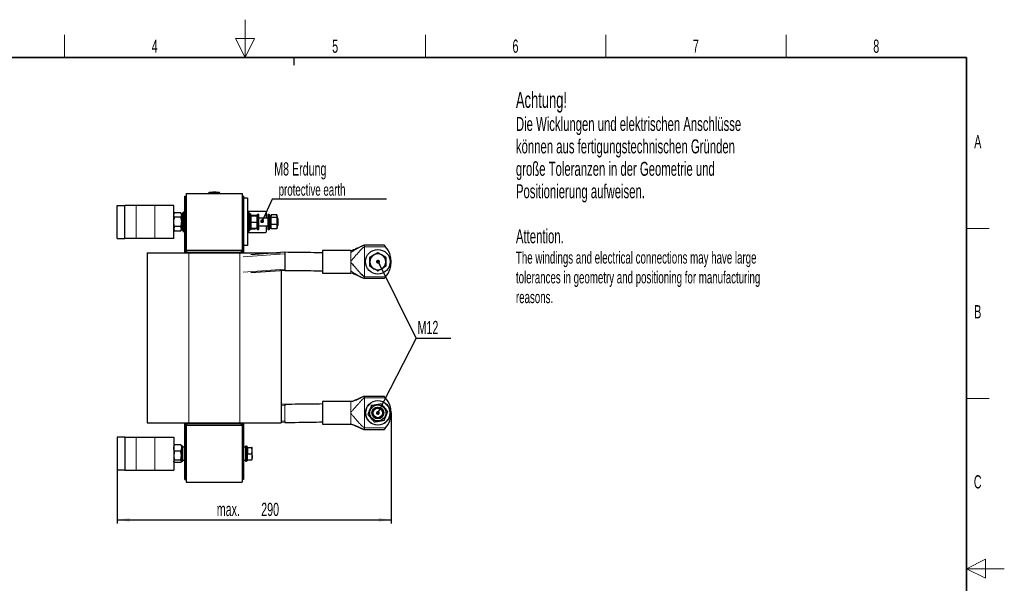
# Model space of a CAD drawing. Header units: millimetres. Extents: x 5 to 418, y 2 to 292.
# Tile 23 of 23: x 157 to 418, y 143 to 292. Entities that reach past the tile are written whole.
import ezdxf

# ---------------------------------------------------------------- set-up
doc = ezdxf.new("R2010")
doc.units = ezdxf.units.MM
doc.layers.add('SLD-0', color=7, linetype='Continuous')
doc.styles.add('SLDTEXTSTYLE0', font='TXT', dxfattribs={"width": 0.605})
doc.dimstyles.new('SLDDIMSTYLE0', dxfattribs={"dimtxt": 3.5, "dimasz": 3.302, "dimexe": 0, "dimexo": 0.0625, "dimgap": 0.875, "dimtad": 1, "dimlfac": 4, "dimrnd": 1e-09, "dimzin": 12, "dimdsep": 46, "dimtxsty": 'SLDTEXTSTYLE0', "dimsah": 1, "dimcen": 0.09, "dimadec": 0, "dimazin": 3, "dimtfac": 1, "dimtofl": 0, "dimtmove": 0, "dimatfit": 3, "dimfxl": 1, "dimfrac": 2, "dimtolj": 1, "dimtzin": 12, "dimarcsym": 0})
doc.dimstyles.new('SLDDIMSTYLE2', dxfattribs={"dimtxt": 0.18, "dimasz": 1.016, "dimexe": 0, "dimexo": 0.0625, "dimgap": 0, "dimtad": 0, "dimtih": 1, "dimtoh": 1, "dimdec": 0, "dimrnd": 1e-09, "dimzin": 0, "dimdsep": 46, "dimtxsty": 'Standard', "dimblk1": 'DOT', "dimblk2": 'DOT', "dimsah": 1, "dimcen": 0.09, "dimadec": 0, "dimazin": 0, "dimtfac": 1.016, "dimtdec": 0, "dimtofl": 0, "dimtmove": 0, "dimatfit": 3, "dimldrblk": 'DOT', "dimfxl": 1, "dimfrac": 2, "dimtolj": 1, "dimtzin": 0, "dimarcsym": 0})

# ---------------------------------------------------------------- blocks, each defined once
blk = doc.blocks.new('_D_5')
at = {"layer": 'SLD-0', "color": 7}
for p, q in [((255.66, 188.47), (255.66, 159.2)), ((183.16, 173.32), (183.16, 159.2)), ((183.16, 160.2), (255.66, 160.2))]:
    blk.add_line(p, q, dxfattribs=at)
for points in [[(183.16, 160.2), (186.46, 159.69), (186.46, 160.7)], [(255.66, 160.2), (252.36, 160.7), (252.36, 159.69)]]:
    blk.add_solid(points, dxfattribs=at)
at = {"layer": 'SLD-0', "color": 7, "char_height": 3.5, "attachment_point": 1, "style": 'SLDTEXTSTYLE0'}
for s, insert in [('290', (221.28, 164.71)), ('max.', (209.52, 164.71))]:
    blk.add_mtext(s, dxfattribs=dict(at, insert=insert))
blk = doc.blocks.new('SW_NOTE_0_1')
at = {"layer": 'SLD-0', "color": 0}
blk.add_line((30.22, 0), (0, 0), dxfattribs=at)
at = {"layer": 'SLD-0', "color": 0, "attachment_point": 1, "style": 'SLDTEXTSTYLE0'}
for s, insert, char_height in [('M8 Erdung', (0.48, 9.79), 3.5), ('protective earth', (1.67, 4.13), 3.175)]:
    blk.add_mtext(s, dxfattribs=dict(at, insert=insert, char_height=char_height))
blk = doc.blocks.new('_Dot')
at = {"color": 0, "linetype": 'ByBlock', "lineweight": -2}
blk.add_line((-0.5, 0), (-1, 0), dxfattribs=at)
at = {"color": 0, "linetype": 'ByBlock', "const_width": 0.5}
blk.add_lwpolyline([(-0.25, 0, 1), (0.25, 0, 1)], format="xyb", close=True, dxfattribs=at)
blk = doc.blocks.new('SW_NOTE_0_2')
at = {"layer": 'SLD-0', "color": 0}
blk.add_line((9.23, 0), (0, 0), dxfattribs=at)
blk.add_line((9.23, 0), (0, 0), dxfattribs=at)
at = {"layer": 'SLD-0', "color": 0, "insert": (0.39, 4.62), "char_height": 3.5, "attachment_point": 1, "style": 'SLDTEXTSTYLE0'}
blk.add_mtext('M12', dxfattribs=at)

msp = doc.modelspace()

# ---------------------------------------------------------------- linework, layer by layer
at = {"color": 7, "linetype": 'Continuous', "lineweight": 25}
for p, q in [((201.0576, 230.8717), (201.0576, 245.8467)), ((201.0576, 245.8467), (201.4326, 245.8467)), ((201.4326, 246.4967), (201.4326, 231.4967)), ((201.4326, 246.4967), (216.2576, 246.4967)), ((201.4326, 230.8717), (201.4326, 245.8467)), ((207.3451, 246.4967), (207.3451, 246.5747)), ((207.876, 246.796), (207.4806, 246.7652)), ((208.3275, 246.8462), (207.8635, 246.818)), ((208.4085, 246.8068), (207.8753, 246.7849)), ((207.8753, 246.8009), (208.4085, 246.8068)), ((207.8753, 246.8009), (207.8753, 246.7959)), ((207.8753, 246.7678), (207.8753, 246.7628)), ((208.4093, 246.8408), (207.9348, 246.8186)), ((208.6095, 246.8398), (209.6873, 246.8248)), ((208.7839, 246.8126), (209.7787, 246.8033)), ((209.7787, 246.7868), (208.7839, 246.8126)), ((209.7787, 246.7983), (209.086, 246.8048)), ((209.7905, 246.822), (209.3271, 246.8482)), ((210.2096, 246.7652), (209.7779, 246.7989)), ((209.7787, 246.8033), (209.7787, 246.7983)), ((209.7787, 246.7688), (209.7787, 246.7638)), ((210.3451, 246.4967), (210.3451, 246.5747)), ((216.2576, 246.4967), (216.2576, 231.4967)), ((216.6326, 245.8467), (216.2576, 245.8467)), ((216.2576, 245.8467), (216.2576, 230.8717)), ((216.6326, 245.8467), (216.6326, 245.2467)), ((217.6326, 245.2467), (216.6326, 245.2467)), ((216.6326, 245.2467), (216.6326, 232.7467)), ((217.6326, 245.2467), (217.6326, 232.7467)), ((183.1576, 234.6217), (183.1576, 243.3717)), ((183.1576, 243.3717), (185.1576, 243.3717)), ((185.1576, 234.6217), (185.1576, 243.3717)), ((188.1576, 243.3717), (185.1576, 243.3717)), ((193.1576, 243.3717), (188.1576, 243.3717)), ((198.1576, 243.3717), (193.1576, 243.3717)), ((198.1576, 234.6217), (198.1576, 243.3717)), ((198.3474, 241.4504), (198.1576, 241.1217)), ((199.9678, 241.4504), (198.3474, 241.4504)), ((199.9678, 240.2236), (198.3474, 240.2236)), ((200.1576, 241.1217), (199.9678, 241.4504)), ((200.1576, 241.1217), (200.1576, 240.837)), ((200.2576, 240.9967), (200.1576, 240.8967)), ((200.1576, 240.837), (200.1576, 238.9967)), ((200.5576, 240.9967), (200.2576, 240.9967)), ((200.2576, 240.8916), (200.2576, 240.9967)), ((200.2576, 236.9967), (200.2576, 240.8916)), ((200.8076, 241.6217), (200.5576, 241.3717)), ((200.5576, 236.6217), (200.5576, 241.3717)), ((201.0576, 241.6217), (200.8076, 241.6217)), ((200.8076, 241.6217), (200.8076, 236.3717)), ((217.6326, 241.7467), (217.8763, 241.7467)), ((217.8826, 241.6217), (217.6326, 241.6217)), ((217.8763, 241.6217), (217.8763, 241.7467)), ((222.4201, 241.7467), (217.8763, 241.7467)), ((218.1326, 241.3717), (217.8826, 241.6217)), ((217.8826, 236.6469), (217.8826, 241.6217)), ((218.1326, 241.3717), (218.1326, 236.8707)), ((218.1417, 241.1029), (218.1326, 241.1029)), ((218.4326, 240.9967), (218.1326, 240.9967)), ((218.1417, 241.1029), (218.1417, 240.9967)), ((218.4826, 241.1029), (218.1417, 241.1029)), ((218.5326, 240.8967), (218.4326, 240.9967)), ((218.4326, 240.9967), (218.4326, 237.0709)), ((218.4826, 241.1029), (218.4826, 240.9467)), ((218.5326, 240.8967), (218.5326, 237.1672)), ((218.5821, 240.6312), (218.5326, 240.4467)), ((218.5338, 240.4511), (218.5326, 240.4504)), ((218.5795, 240.6144), (218.5905, 240.6289)), ((218.6469, 240.5259), (218.5795, 240.6144)), ((218.6435, 240.6986), (218.6469, 240.7029)), ((220.1184, 240.7029), (218.6469, 240.7029)), ((220.1184, 240.5259), (218.6469, 240.5259)), ((218.6826, 240.7884), (219.7661, 240.7884)), ((218.6826, 240.7029), (218.6826, 240.7884)), ((219.7661, 240.7884), (219.804, 240.7029)), ((220.2326, 240.4467), (220.1832, 240.6312)), ((220.3326, 240.9967), (220.2326, 240.8967)), ((220.2326, 240.6856), (220.2326, 240.8967)), ((220.2326, 237.0967), (220.2326, 240.6856)), ((220.6326, 240.9967), (220.3326, 240.9967)), ((220.3326, 240.7745), (220.3326, 240.9967)), ((220.3326, 236.9967), (220.3326, 240.7745)), ((220.6326, 240.7745), (220.6326, 240.9967)), ((220.6326, 236.9967), (220.6326, 240.7745)), ((223.0576, 239.9967), (220.6326, 239.9967)), ((222.6701, 239.9967), (222.6701, 241.4967)), ((223.3576, 240.9967), (223.0576, 240.9967)), ((223.0576, 240.9967), (223.0576, 240.2284)), ((223.0576, 240.2284), (223.0576, 236.9967)), ((223.4576, 240.8967), (223.3576, 240.9967)), ((223.3576, 240.9967), (223.3576, 240.2284)), ((223.3576, 240.2284), (223.3576, 236.9967)), ((223.4576, 240.8967), (223.4576, 240.1668)), ((223.6576, 240.6217), (223.4576, 240.6217)), ((223.4576, 240.1668), (223.4576, 237.0967)), ((223.8076, 240.0467), (223.6576, 240.6217)), ((223.6576, 240.5883), (223.6576, 240.6217)), ((223.6576, 237.3717), (223.6576, 240.5883)), ((223.8836, 240.7301), (223.8076, 240.4467)), ((223.8076, 240.4467), (223.8076, 240.3575)), ((223.8076, 240.3575), (223.8076, 237.5467)), ((223.9219, 240.8457), (223.8545, 240.5217)), ((223.8545, 240.5217), (223.9219, 240.1978)), ((225.3934, 240.8457), (223.9219, 240.8457)), ((225.3934, 240.1978), (223.9219, 240.1978)), ((225.5076, 240.4467), (225.4312, 240.7319)), ((225.5076, 240.4467), (225.5076, 240.3575)), ((225.5076, 240.3575), (225.5076, 237.5678)), ((225.5659, 239.9967), (225.5076, 239.9967)), ((225.7576, 239.805), (225.5659, 239.9967)), ((225.5659, 238.6723), (225.5659, 239.9967)), ((225.7576, 238.1884), (225.7576, 239.805)), ((199.9678, 237.7698), (198.3474, 237.7698)), ((200.1576, 238.9967), (200.1576, 237.1564)), ((218.5326, 237.5467), (218.582, 237.3626)), ((218.5326, 237.5429), (218.5338, 237.5422)), ((218.6469, 237.2904), (218.5904, 237.3647)), ((220.1184, 238.8197), (218.6469, 238.8197)), ((220.1184, 237.2904), (218.6469, 237.2904)), ((218.6826, 237.2904), (218.6826, 237.205)), ((218.6826, 237.205), (219.7661, 237.205)), ((219.7661, 237.205), (219.7775, 237.2904)), ((219.7661, 237.205), (219.804, 237.2904)), ((220.1184, 237.2904), (220.1746, 237.3644)), ((220.1832, 237.3621), (220.2326, 237.5467)), ((220.6326, 237.9967), (223.0576, 237.9967)), ((222.6701, 236.4967), (222.6701, 237.9967)), ((223.4576, 237.3717), (223.6576, 237.3717)), ((223.6576, 237.3717), (223.8076, 237.9467)), ((223.8076, 237.5467), (223.884, 237.2615)), ((223.8975, 237.2651), (223.9219, 237.1477)), ((225.3934, 238.3488), (223.9219, 238.3488)), ((225.4178, 237.2651), (225.3934, 237.1477)), ((225.4312, 237.2615), (225.5076, 237.5467)), ((225.5076, 237.9967), (225.5659, 237.9967)), ((225.5076, 237.5678), (225.5076, 237.5467)), ((225.5659, 237.9967), (225.5659, 238.6723)), ((225.5659, 237.9967), (225.7576, 238.1884)), ((183.1576, 234.6217), (185.1576, 234.6217)), ((188.1576, 234.6217), (185.1576, 234.6217)), ((193.1576, 234.6217), (188.1576, 234.6217)), ((198.1576, 234.6217), (193.1576, 234.6217)), ((198.1576, 236.8717), (198.3474, 236.5429)), ((199.9678, 236.5429), (198.3474, 236.5429)), ((199.9678, 236.5429), (200.1576, 236.8717)), ((200.1576, 237.1564), (200.1576, 236.8717)), ((200.1576, 237.0967), (200.2576, 236.9967)), ((200.2576, 236.9967), (200.5576, 236.9967)), ((200.5576, 236.6217), (200.8076, 236.3717)), ((200.8076, 236.3717), (201.0576, 236.3717)), ((217.6326, 236.3717), (217.8826, 236.3717)), ((217.6326, 236.2467), (217.8763, 236.2467)), ((217.8763, 236.2467), (217.8763, 236.3717)), ((217.8763, 236.2467), (222.4201, 236.2467)), ((217.8826, 236.3717), (217.8826, 236.6469)), ((217.8826, 236.3717), (218.1326, 236.6217)), ((218.1326, 236.9967), (218.4326, 236.9967)), ((218.1417, 236.8904), (218.1326, 236.8904)), ((218.1326, 236.8707), (218.1326, 236.6217)), ((218.1417, 236.9967), (218.1417, 236.8904)), ((218.4826, 236.8904), (218.1417, 236.8904)), ((218.4326, 236.9967), (218.5326, 237.0967)), ((218.4326, 237.0709), (218.4326, 236.9967)), ((218.4826, 237.0467), (218.4826, 236.8904)), ((218.5326, 237.1672), (218.5326, 237.0967)), ((220.2326, 237.0967), (220.3326, 236.9967)), ((220.3326, 236.9967), (220.6326, 236.9967)), ((223.0576, 236.9967), (223.3576, 236.9967)), ((223.3576, 236.9967), (223.4576, 237.0967)), ((225.3934, 237.1477), (223.9219, 237.1477)), ((217.6326, 232.7467), (216.6326, 232.7467)), ((216.6326, 232.7467), (216.6326, 230.8717)), ((253.871, 232.8401), (248.6576, 232.8401)), ((191.0951, 230.8717), (191.0951, 185.8467)), ((191.0951, 230.8717), (202.0951, 230.8717)), ((201.4326, 231.4967), (216.2576, 231.4967)), ((201.4326, 230.9967), (201.4326, 230.8717)), ((201.4326, 230.9967), (216.2576, 230.9967)), ((201.5951, 230.9967), (201.5951, 231.4967)), ((202.0951, 230.8717), (215.5951, 230.8717)), ((215.5951, 230.8717), (226.2606, 230.8717)), ((216.0951, 230.9967), (216.0951, 231.4967)), ((216.2576, 230.9967), (216.2576, 230.8717)), ((227.5326, 230.9651), (218.5703, 230.3071)), ((227.5326, 230.9651), (227.5326, 230.5891)), ((227.5326, 230.5891), (227.5326, 226.5482)), ((245.0326, 231.4651), (237.5326, 231.4651)), ((237.5326, 231.4651), (237.5326, 225.4651)), ((245.0326, 231.4651), (245.4617, 231.53)), ((227.5326, 226.1722), (218.5703, 225.5142)), ((226.5951, 226.1034), (226.5951, 185.8467)), ((227.5326, 226.5482), (227.5326, 226.1722)), ((237.5326, 225.4651), (245.0326, 225.4651)), ((245.4605, 225.398), (245.0326, 225.4651)), ((248.6576, 224.0901), (253.871, 224.0901)), ((227.5326, 190.7212), (226.5951, 190.79)), ((227.5326, 190.7212), (227.5326, 190.3451)), ((245.0326, 191.4712), (237.5326, 191.4712)), ((237.5326, 191.4712), (237.5326, 185.4712)), ((253.871, 192.8462), (248.6576, 192.8462)), ((191.0951, 185.8467), (202.0951, 185.8467)), ((201.0576, 170.8467), (201.0576, 185.8467)), ((201.4326, 170.8467), (201.4326, 185.8467)), ((201.4326, 185.8467), (201.4326, 185.6967)), ((201.4326, 185.6967), (216.2576, 185.6967)), ((201.4326, 185.1967), (216.2576, 185.1967)), ((201.4326, 185.1967), (201.4326, 170.1967)), ((201.5951, 185.1967), (201.5951, 185.6967)), ((202.0951, 185.8467), (215.5951, 185.8467)), ((215.5951, 185.8467), (226.5951, 185.8467)), ((216.0951, 185.1967), (216.0951, 185.6967)), ((216.2576, 185.8467), (216.2576, 170.8467)), ((216.2576, 185.8467), (216.2576, 185.6967)), ((216.2576, 185.1967), (216.2576, 170.1967)), ((216.6326, 185.8467), (216.6326, 170.8467)), ((227.5326, 185.9283), (226.5951, 185.9971)), ((227.5326, 186.3043), (227.5326, 185.9283)), ((237.5326, 185.4712), (245.0326, 185.4712)), ((248.6576, 184.0962), (253.871, 184.0962)), ((183.1576, 182.0717), (183.1576, 173.3217)), ((185.1576, 182.0717), (183.1576, 182.0717)), ((185.1576, 182.0717), (185.1576, 173.3217)), ((185.1576, 182.0717), (188.1576, 182.0717)), ((188.1576, 182.0717), (193.1576, 182.0717)), ((193.1576, 182.0717), (198.1576, 182.0717)), ((198.1576, 182.0717), (198.1576, 173.3217)), ((198.2059, 179.9053), (198.1576, 179.8217)), ((199.9678, 180.0747), (198.3474, 180.0747)), ((200.1576, 179.8217), (200.1089, 179.906)), ((199.9678, 178.3618), (198.3474, 178.3618)), ((200.1576, 179.8217), (200.1576, 179.2182)), ((200.2576, 179.6967), (200.1576, 179.5967)), ((200.1576, 179.2182), (200.1576, 177.1728)), ((200.5576, 179.6967), (200.2576, 179.6967)), ((200.2576, 179.5937), (200.2576, 179.6967)), ((200.2576, 175.6967), (200.2576, 179.5937)), ((200.5576, 179.5937), (200.5576, 179.6967)), ((200.5576, 175.6967), (200.5576, 179.5937)), ((201.0576, 179.4467), (200.5576, 179.4467)), ((217.1326, 179.4467), (216.6326, 179.4467)), ((217.4326, 179.6967), (217.1326, 179.6967)), ((217.1326, 179.6967), (217.1326, 175.8475)), ((217.5326, 179.5967), (217.4326, 179.6967)), ((217.4326, 179.6967), (217.4326, 175.8475)), ((217.5326, 179.5967), (217.5326, 175.94)), ((217.6826, 179.237), (217.5326, 179.1504)), ((217.6826, 179.3242), (218.7661, 179.3242)), ((217.6826, 179.3191), (217.6826, 179.3242)), ((217.6826, 179.3191), (217.6826, 177.6916)), ((217.6826, 179.3191), (218.7661, 179.3191)), ((217.6826, 177.6916), (218.7661, 177.6916)), ((217.6826, 176.0691), (217.6826, 177.6916)), ((218.8576, 178.5054), (218.7661, 179.3191)), ((218.7661, 177.6916), (218.8576, 178.5054)), ((218.7661, 177.6916), (218.8576, 176.8804)), ((218.8576, 179.3217), (218.8576, 179.3217)), ((218.8576, 178.5054), (218.8576, 179.3217)), ((218.8576, 176.8804), (218.8576, 178.5054)), ((198.1576, 175.5717), (198.2059, 175.4881)), ((199.9678, 175.9838), (198.3474, 175.9838)), ((199.9678, 175.3187), (198.3474, 175.3187)), ((200.1089, 175.4873), (200.1576, 175.5717)), ((200.1576, 177.1728), (200.1576, 175.6512)), ((200.1576, 175.7967), (200.2576, 175.6967)), ((200.1576, 175.6512), (200.1576, 175.5717)), ((200.2576, 175.6967), (200.5576, 175.6967)), ((200.5576, 175.9467), (201.0576, 175.9467)), ((216.6326, 175.9467), (217.1326, 175.9467)), ((217.1326, 175.8475), (217.1326, 175.6967)), ((217.1326, 175.6967), (217.4326, 175.6967)), ((217.4326, 175.8475), (217.4326, 175.6967)), ((217.4326, 175.6967), (217.5326, 175.7967)), ((217.5326, 176.2429), (217.6826, 176.1563)), ((217.5326, 175.94), (217.5326, 175.7967)), ((217.6826, 176.0691), (218.7661, 176.0691)), ((218.8576, 176.8804), (218.7661, 176.0691)), ((218.8576, 176.0717), (218.8576, 176.8804)), ((218.8576, 176.0717), (218.8576, 176.0717)), ((185.1576, 173.3217), (183.1576, 173.3217)), ((185.1576, 173.3217), (188.1576, 173.3217)), ((188.1576, 173.3217), (193.1576, 173.3217)), ((193.1576, 173.3217), (198.1576, 173.3217)), ((201.0576, 170.8467), (201.4326, 170.8467)), ((201.4326, 170.1967), (216.2576, 170.1967)), ((216.6326, 170.8467), (216.2576, 170.8467))]:
    msp.add_line(p, q, dxfattribs=at)
at = {"color": 7, "linetype": 'Continuous', "lineweight": 18}
for p, q in [((207.5931, 246.7496), (207.5951, 246.5747)), ((207.5951, 246.4967), (207.5951, 246.5747)), ((210.0972, 246.7496), (210.0951, 246.5747)), ((210.0951, 246.4967), (210.0951, 246.5747)), ((210.1731, 246.7496), (210.1934, 246.7674)), ((188.1576, 234.6217), (188.1576, 243.3717)), ((193.1576, 234.6217), (193.1576, 243.3717)), ((200.1576, 240.7968), (200.2576, 240.8916)), ((200.5576, 240.8916), (200.2576, 240.8916)), ((218.5326, 240.4402), (218.5795, 240.6144)), ((220.2326, 240.6856), (220.3326, 240.7745)), ((220.6326, 240.7745), (220.3326, 240.7745)), ((223.0576, 240.2284), (223.3576, 240.2284)), ((223.4576, 240.1668), (223.3576, 240.2284)), ((223.6576, 240.5883), (223.4576, 240.5883)), ((223.8076, 240.0251), (223.6576, 240.5883)), ((223.8076, 240.3575), (223.8545, 240.5217)), ((220.2326, 237.6782), (220.1184, 237.2904)), ((225.5076, 237.5678), (225.3934, 237.1477)), ((218.1326, 237.0709), (218.4326, 237.0709)), ((218.5326, 237.1672), (218.4326, 237.0709)), ((248.6576, 232.8401), (248.6576, 232.8172)), ((248.6576, 232.4401), (248.6576, 224.4901)), ((248.6576, 232.4401), (254.2307, 232.4401)), ((202.0951, 230.8717), (202.0951, 185.8467)), ((215.5951, 230.8717), (215.5951, 185.8467)), ((227.5326, 230.5891), (216.4719, 229.777)), ((245.0326, 230.8921), (245.0326, 230.9847)), ((245.0326, 228.2767), (245.0326, 228.6534)), ((227.5326, 226.5482), (216.4719, 225.7362)), ((245.0326, 225.9455), (245.0326, 226.038)), ((254.2307, 224.4901), (248.6576, 224.4901)), ((248.6576, 224.1129), (248.6576, 224.0901)), ((227.5326, 190.3451), (226.5951, 190.414)), ((227.5326, 190.3451), (227.5326, 186.3043)), ((248.6576, 192.4462), (248.6576, 184.4962)), ((248.6576, 192.4462), (254.2307, 192.4462)), ((245.0326, 188.2828), (245.0326, 188.6595)), ((227.5326, 186.3043), (226.5951, 186.3731)), ((254.2307, 184.4962), (248.6576, 184.4962)), ((188.1576, 182.0717), (188.1576, 173.3217)), ((193.1576, 182.0717), (193.1576, 173.3217)), ((200.1576, 179.4988), (200.2576, 179.5937)), ((200.5576, 179.5937), (200.2576, 179.5937)), ((217.1326, 175.8475), (217.4326, 175.8475)), ((217.5326, 175.94), (217.4326, 175.8475))]:
    msp.add_line(p, q, dxfattribs=at)
at = {"color": 7, "linetype": 'Continuous', "lineweight": 25}
for centre, radius in [((252.1576, 228.4651), 3.25), ((252.1576, 188.4712), 3.25), ((252.1576, 188.4712), 2.125), ((252.1576, 188.4712), 1.5625), ((252.1576, 188.4712), 1.5), ((252.1576, 188.4712), 1.25)]:
    msp.add_circle(centre, radius, dxfattribs=at)
at = {"color": 7, "linetype": 'Continuous', "lineweight": 18}
msp.add_circle((252.1576, 188.4712), 3.1778, dxfattribs=at)
at = {"color": 7, "linetype": 'Continuous', "lineweight": 25}
for centre, radius, start, end in [((207.5201, 246.594), 0.175, 97.642337, 180), ((210.1701, 246.594), 0.175, 360, 82.373112), ((222.4201, 241.4967), 0.25, 0, 90), ((222.4201, 236.4967), 0.25, 270, 360), ((249.4076, 228.4651), 6.25, 320.505808, 39.494192), ((252.1576, 228.4651), 2.125, 120, 180), ((252.1576, 228.4651), 2.4047, 147.90811, 152.09189), ((252.1576, 228.4651), 2.125, 60, 120), ((252.1576, 228.4651), 2.4047, 87.90811, 92.09189), ((252.1576, 228.4651), 2.125, 0, 60), ((252.1576, 228.4651), 2.4047, 27.90811, 32.09189), ((252.1576, 228.4651), 2.125, 180, 240), ((252.1576, 228.4651), 2.4047, 207.90811, 212.09189), ((252.1576, 228.4651), 2.125, 300, 0), ((252.1576, 228.4651), 2.4047, 327.90811, 332.09189), ((252.1576, 228.4651), 2.125, 240, 300), ((252.1576, 228.4651), 2.4047, 267.90811, 272.09189), ((249.4076, 188.4712), 6.25, 320.505808, 39.494192)]:
    msp.add_arc(centre, radius, start, end, dxfattribs=at)
at = {"color": 7, "linetype": 'Continuous', "lineweight": 18}
for centre, start, end in [((207.5201, 246.5747), 90.989679, 179.997938), ((210.1701, 246.5747), 0.002064, 89.009565)]:
    msp.add_arc(centre, 0.175, start, end, dxfattribs=at)
for points, knots in [([(207.5951, 246.5747), (207.567, 246.5746), (207.5108, 246.5744), (207.4359, 246.5743), (207.3794, 246.5743), (207.3494, 246.5745), (207.3463, 246.5746), (207.3451, 246.5747)], [0, 0, 0, 0, 0.21467278, 0.42935247, 0.64402667, 0.85869575, 1, 1, 1, 1]), ([(207.4968, 246.7674), (207.4968, 246.7674), (207.49, 246.7733), (207.5036, 246.7615), (207.5171, 246.7496)], [0, 0, 0, 0, 0.00007407, 1, 1, 1, 1]), ([(207.5171, 246.7496), (207.5175, 246.7496), (207.5186, 246.7494), (207.5279, 246.7493), (207.545, 246.7493), (207.5676, 246.7494), (207.5846, 246.7495), (207.5931, 246.7496)], [0, 0, 0, 0, 0.14056698, 0.35532785, 0.57084385, 0.7860438, 1, 1, 1, 1]), ([(207.5931, 246.7496), (207.8773, 246.7523), (208.4457, 246.7578), (209.2805, 246.7575), (209.831, 246.7522), (210.0972, 246.7496)], [0, 0, 0, 0, 0.34049866, 0.68104892, 1, 1, 1, 1]), ([(210.0951, 246.5747), (209.8293, 246.5773), (209.2798, 246.5829), (208.4464, 246.5831), (207.8789, 246.5775), (207.5951, 246.5747)], [0, 0, 0, 0, 0.31897789, 0.65947635, 1, 1, 1, 1]), ([(210.3451, 246.5747), (210.3424, 246.5746), (210.3368, 246.5744), (210.2937, 246.5743), (210.2303, 246.5743), (210.16, 246.5745), (210.1136, 246.5746), (210.0951, 246.5747)], [0, 0, 0, 0, 0.21467234, 0.42935197, 0.64402607, 0.85869541, 1, 1, 1, 1]), ([(210.0972, 246.7496), (210.1027, 246.7496), (210.1168, 246.7494), (210.1379, 246.7493), (210.1571, 246.7493), (210.1703, 246.7494), (210.1722, 246.7496), (210.1731, 246.7496)], [0, 0, 0, 0, 0.140656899, 0.355503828, 0.57103286, 0.786171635, 1, 1, 1, 1]), ([(248.6576, 232.8401), (248.6446, 232.8394), (248.6142, 232.8378), (248.5552, 232.8264), (248.439, 232.7955), (248.1814, 232.7013), (247.8007, 232.5309), (247.3089, 232.2862), (246.8051, 232.0155), (246.3077, 231.7317), (245.8453, 231.4502), (245.427, 231.182), (245.1551, 230.9822), (245.0326, 230.8921)], [0, 0, 0, 0, 0.00644256, 0.01497959, 0.03311222, 0.0795926, 0.20113756, 0.34025778, 0.49568222, 0.63830043, 0.77554535, 0.89886547, 1, 1, 1, 1]), ([(248.6576, 232.4401), (248.6497, 232.4396), (248.6318, 232.4384), (248.5987, 232.4294), (248.5248, 232.3989), (248.416, 232.3268), (248.2651, 232.2079), (248.0098, 231.9778), (247.6502, 231.6147), (247.1574, 231.0819), (246.6044, 230.459), (246.0904, 229.8678), (245.6603, 229.3719), (245.3508, 229.0153), (245.1336, 228.7683), (245.0326, 228.6534)], [0, 0, 0, 0, 0.00312167, 0.0070638, 0.01536489, 0.04441664, 0.08684496, 0.14089354, 0.2760234, 0.4338983, 0.61823935, 0.79034154, 0.86966159, 0.93939236, 1, 1, 1, 1]), ([(248.6576, 224.0901), (248.6446, 224.0907), (248.6142, 224.0923), (248.5552, 224.1038), (248.439, 224.1346), (248.1814, 224.2288), (247.8007, 224.3992), (247.3089, 224.6439), (246.8051, 224.9147), (246.3077, 225.1984), (245.8453, 225.4799), (245.427, 225.7481), (245.1551, 225.948), (245.0326, 226.038)], [0, 0, 0, 0, 0.00644256, 0.01497959, 0.03311222, 0.0795926, 0.20113756, 0.34025778, 0.49568222, 0.63830043, 0.77554535, 0.89886547, 1, 1, 1, 1]), ([(248.6576, 192.8462), (248.6419, 192.8451), (248.6054, 192.8426), (248.5482, 192.8283), (248.4373, 192.7947), (248.1891, 192.6947), (247.8099, 192.5165), (247.3195, 192.2787), (246.7641, 192.0138), (246.1704, 191.7593), (245.5889, 191.5379), (245.2042, 191.4917), (245.0326, 191.4712)], [0, 0, 0, 0, 0.009479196, 0.021974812, 0.037656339, 0.08676438, 0.210819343, 0.350172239, 0.50431731, 0.690793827, 0.862062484, 1, 1, 1, 1]), ([(248.6576, 192.4462), (248.6446, 192.4446), (248.615, 192.4412), (248.5563, 192.4151), (248.4412, 192.3448), (248.1845, 192.1315), (247.8021, 191.7494), (247.3084, 191.2164), (246.7497, 190.5878), (246.1549, 189.9081), (245.577, 189.244), (245.2006, 188.8399), (245.0326, 188.6595)], [0, 0, 0, 0, 0.007371, 0.01681537, 0.03618262, 0.08421413, 0.20675819, 0.34538161, 0.49953551, 0.6870794, 0.86035031, 1, 1, 1, 1]), ([(245.0326, 188.2828), (245.1921, 188.1119), (245.5488, 187.7296), (246.0977, 187.0999), (246.6963, 186.4153), (247.2697, 185.7686), (247.777, 185.2183), (248.1724, 184.8254), (248.4284, 184.6019), (248.5653, 184.5234), (248.6134, 184.5015), (248.6442, 184.4978), (248.6576, 184.4962)], [0, 0, 0, 0, 0.13243668, 0.29629639, 0.47478588, 0.65078003, 0.78995717, 0.90233065, 0.97029306, 0.98252437, 0.99236892, 1, 1, 1, 1]), ([(245.0326, 185.4712), (245.1955, 185.4524), (245.56, 185.4105), (246.1129, 185.2055), (246.7111, 184.9533), (247.2812, 184.6822), (247.785, 184.4378), (248.1767, 184.2532), (248.4383, 184.1464), (248.5853, 184.1027), (248.6364, 184.0981), (248.6576, 184.0962)], [0, 0, 0, 0, 0.13084092, 0.29275614, 0.47011056, 0.64601242, 0.78590506, 0.89958884, 0.96905603, 0.98713861, 1, 1, 1, 1])]:
    msp.add_open_spline(points, degree=3, knots=knots, dxfattribs=at)
at = {"color": 7, "linetype": 'Continuous', "lineweight": 25}
for points, knots in [([(207.8753, 246.7678), (208.1357, 246.7736), (208.7701, 246.7876), (209.4045, 246.7758), (209.7787, 246.7688)], [0, 0, 0, 0, 0.41032951, 1, 1, 1, 1]), ([(209.7787, 246.7638), (209.5185, 246.7693), (208.8841, 246.7827), (208.2496, 246.7702), (207.8753, 246.7628)], [0, 0, 0, 0, 0.41007635, 1, 1, 1, 1]), ([(209.0087, 246.8662), (208.9481, 246.8713), (208.8171, 246.8823), (208.686, 246.8702), (208.6156, 246.8637)], [0, 0, 0, 0, 0.462117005, 1, 1, 1, 1]), ([(209.6873, 246.8248), (209.4271, 246.8485), (209.1154, 246.8768), (208.8036, 246.8597), (208.752, 246.8569)], [0, 0, 0, 0, 0.83462858, 1, 1, 1, 1]), ([(198.1576, 240.837), (198.1578, 240.8515), (198.1596, 240.9616), (198.201, 241.1693), (198.2983, 241.3561), (198.3474, 241.4504)], [0, 0, 0, 0, 0.070088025, 0.530783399, 1, 1, 1, 1]), ([(198.3474, 240.2236), (198.2944, 240.3232), (198.1873, 240.5243), (198.1676, 240.7321), (198.1576, 240.837)], [0, 0, 0, 0, 0.49545796, 1, 1, 1, 1]), ([(198.1576, 238.9967), (198.16, 239.0991), (198.1696, 239.5143), (198.271, 239.9188), (198.3474, 240.2236)], [0, 0, 0, 0, 0.24657943, 1, 1, 1, 1]), ([(199.9678, 241.4504), (200.0209, 241.3508), (200.1279, 241.1497), (200.1477, 240.9419), (200.1576, 240.837)], [0, 0, 0, 0, 0.49545796, 1, 1, 1, 1]), ([(200.1576, 240.837), (200.1574, 240.8224), (200.1557, 240.7123), (200.1142, 240.5047), (200.0169, 240.3178), (199.9678, 240.2236)], [0, 0, 0, 0, 0.07008803, 0.5307834, 1, 1, 1, 1]), ([(199.9678, 240.2236), (200.0442, 239.9188), (200.1456, 239.5143), (200.1552, 239.0991), (200.1576, 238.9967)], [0, 0, 0, 0, 0.75342057, 1, 1, 1, 1]), ([(218.6469, 238.8197), (218.6132, 239.104), (218.5458, 239.6728), (218.6132, 240.2416), (218.6469, 240.5259)], [0, 0, 0, 0, 0.4999949, 1, 1, 1, 1]), ([(220.1184, 240.5259), (220.1521, 240.5555), (220.2194, 240.6145), (220.152, 240.6735), (220.1184, 240.7029)], [0, 0, 0, 0, 0.50087292, 1, 1, 1, 1]), ([(220.1184, 240.5259), (220.152, 240.2416), (220.2194, 239.6728), (220.152, 239.1041), (220.1184, 238.8197)], [0, 0, 0, 0, 0.4999949, 1, 1, 1, 1]), ([(223.9219, 238.3488), (223.8882, 238.657), (223.8208, 239.2733), (223.8882, 239.8896), (223.9219, 240.1978)], [0, 0, 0, 0, 0.499994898, 1, 1, 1, 1]), ([(225.3934, 240.8457), (225.4271, 240.7375), (225.4944, 240.5216), (225.427, 240.3056), (225.3934, 240.1978)], [0, 0, 0, 0, 0.50087292, 1, 1, 1, 1]), ([(225.3934, 240.1978), (225.427, 239.8896), (225.4944, 239.2733), (225.427, 238.657), (225.3934, 238.3488)], [0, 0, 0, 0, 0.4999949, 1, 1, 1, 1]), ([(198.3474, 237.7698), (198.3218, 237.8616), (198.2101, 238.2613), (198.1804, 238.6767), (198.1576, 238.9967)], [0, 0, 0, 0, 0.22970824, 1, 1, 1, 1]), ([(198.3474, 237.7698), (198.2944, 237.6702), (198.1873, 237.4691), (198.1676, 237.2613), (198.1576, 237.1564)], [0, 0, 0, 0, 0.49545796, 1, 1, 1, 1]), ([(200.1576, 238.9967), (200.1348, 238.6767), (200.1051, 238.2613), (199.9935, 237.8616), (199.9678, 237.7698)], [0, 0, 0, 0, 0.77029176, 1, 1, 1, 1]), ([(200.1576, 237.1564), (200.1574, 237.1709), (200.1557, 237.281), (200.1142, 237.4886), (200.0169, 237.6755), (199.9678, 237.7698)], [0, 0, 0, 0, 0.07008803, 0.5307834, 1, 1, 1, 1]), ([(218.6469, 237.2904), (218.6132, 237.5453), (218.5458, 238.055), (218.6132, 238.5648), (218.6469, 238.8197)], [0, 0, 0, 0, 0.4999949, 1, 1, 1, 1]), ([(220.1184, 238.8197), (220.152, 238.5648), (220.2194, 238.0551), (220.152, 237.5453), (220.1184, 237.2904)], [0, 0, 0, 0, 0.4999949, 1, 1, 1, 1]), ([(223.9219, 237.1477), (223.8882, 237.3479), (223.8208, 237.7482), (223.8882, 238.1486), (223.9219, 238.3488)], [0, 0, 0, 0, 0.4999949, 1, 1, 1, 1]), ([(225.3934, 238.3488), (225.427, 238.1486), (225.4944, 237.7482), (225.427, 237.3479), (225.3934, 237.1477)], [0, 0, 0, 0, 0.4999949, 1, 1, 1, 1]), ([(198.1576, 237.1564), (198.1578, 237.1418), (198.1596, 237.0317), (198.201, 236.8241), (198.2983, 236.6372), (198.3474, 236.5429)], [0, 0, 0, 0, 0.070088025, 0.530783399, 1, 1, 1, 1]), ([(199.9678, 236.5429), (200.0209, 236.6426), (200.1279, 236.8436), (200.1477, 237.0515), (200.1576, 237.1564)], [0, 0, 0, 0, 0.49545796, 1, 1, 1, 1]), ([(248.4817, 232.8059), (248.4731, 232.8039), (248.3988, 232.7866), (248.2431, 232.7267), (247.9216, 232.6034), (247.5715, 232.4464), (247.1847, 232.2695), (246.7619, 232.0711), (246.3081, 231.8599), (245.8556, 231.6606), (245.5907, 231.5692), (245.4601, 231.5242)], [0, 0, 0, 0, 0.00779354, 0.06746587, 0.16722894, 0.35080877, 0.45921303, 0.59830152, 0.79093319, 0.89692941, 1, 1, 1, 1]), ([(254.2307, 232.4401), (254.1872, 232.4918), (254.095, 232.6015), (253.9789, 232.7279), (253.9057, 232.8046), (253.8751, 232.8359), (253.8721, 232.8389), (253.871, 232.8401)], [0, 0, 0, 0, 0.27509591, 0.58364416, 0.76154144, 0.90764325, 1, 1, 1, 1]), ([(237.5326, 230.8401), (235.4367, 230.8658), (232.1026, 230.9067), (228.7702, 230.9493), (227.5326, 230.9651)], [0, 0, 0, 0, 0.62861878, 1, 1, 1, 1]), ([(250.0326, 228.4651), (250.0326, 228.6535), (250.0326, 229.0341), (250.0326, 229.4039), (250.0326, 229.5906)], [0, 0, 0, 0, 0.49522081, 1, 1, 1, 1]), ([(250.1204, 229.7426), (250.2792, 229.8343), (250.5994, 230.0192), (250.929, 230.2095), (251.0951, 230.3054)], [0, 0, 0, 0, 0.49594008, 1, 1, 1, 1]), ([(251.0951, 230.3054), (251.2583, 230.3996), (251.5879, 230.5899), (251.9082, 230.7748), (252.0698, 230.8681)], [0, 0, 0, 0, 0.49522081, 1, 1, 1, 1]), ([(252.2454, 230.8681), (252.4042, 230.7764), (252.7244, 230.5916), (253.054, 230.4013), (253.2201, 230.3054)], [0, 0, 0, 0, 0.49594008, 1, 1, 1, 1]), ([(253.2201, 230.3054), (253.3833, 230.2111), (253.7129, 230.0209), (254.0332, 229.836), (254.1948, 229.7426)], [0, 0, 0, 0, 0.49522081, 1, 1, 1, 1]), ([(254.2826, 229.5906), (254.2826, 229.4072), (254.2826, 229.0375), (254.2826, 228.6569), (254.2826, 228.4651)], [0, 0, 0, 0, 0.49594008, 1, 1, 1, 1]), ([(245.0326, 228.2767), (245.1628, 228.1285), (245.4484, 227.8032), (245.8423, 227.3483), (246.2736, 226.8513), (246.7233, 226.3368), (247.1978, 225.8045), (247.6502, 225.3155), (248.0098, 224.9523), (248.2652, 224.7223), (248.4159, 224.6032), (248.5272, 224.53), (248.6032, 224.4987), (248.6381, 224.491), (248.6515, 224.4904), (248.6576, 224.4901)], [0, 0, 0, 0, 0.07849223, 0.17226758, 0.28051688, 0.42081067, 0.56603313, 0.72393546, 0.8590888, 0.91314677, 0.95558247, 0.98463926, 0.99473288, 0.99759802, 1, 1, 1, 1]), ([(250.0326, 227.3396), (250.0326, 227.5229), (250.0326, 227.8927), (250.0326, 228.2732), (250.0326, 228.4651)], [0, 0, 0, 0, 0.49594008, 1, 1, 1, 1]), ([(251.0951, 226.6248), (250.9319, 226.719), (250.6023, 226.9093), (250.2821, 227.0942), (250.1204, 227.1875)], [0, 0, 0, 0, 0.49522081, 1, 1, 1, 1]), ([(254.1948, 227.1875), (254.036, 227.0958), (253.7158, 226.911), (253.3862, 226.7207), (253.2201, 226.6248)], [0, 0, 0, 0, 0.49594008, 1, 1, 1, 1]), ([(254.2826, 228.4651), (254.2826, 228.2766), (254.2826, 227.896), (254.2826, 227.5262), (254.2826, 227.3396)], [0, 0, 0, 0, 0.49522081, 1, 1, 1, 1]), ([(227.5326, 226.1722), (228.7699, 226.1624), (232.0987, 226.1359), (235.4359, 226.1078), (237.5326, 226.0901)], [0, 0, 0, 0, 0.37169118, 1, 1, 1, 1]), ([(245.4601, 225.406), (245.547, 225.3762), (245.7715, 225.2992), (246.1048, 225.1578), (246.4842, 224.9878), (246.8393, 224.8224), (247.1462, 224.6792), (247.374, 224.574), (247.5405, 224.4982), (247.7114, 224.4218), (247.9059, 224.3371), (248.1459, 224.2385), (248.3654, 224.156), (248.5268, 224.1098), (248.6052, 224.0932), (248.6417, 224.091), (248.6576, 224.0901)], [0, 0, 0, 0, 0.06310658, 0.16298879, 0.2661185, 0.39848212, 0.51276615, 0.57626177, 0.62939817, 0.68100433, 0.75084529, 0.84244359, 0.93576262, 0.97372105, 0.98854861, 1, 1, 1, 1]), ([(252.0698, 226.062), (251.911, 226.1537), (251.5908, 226.3386), (251.2612, 226.5289), (251.0951, 226.6248)], [0, 0, 0, 0, 0.49594008, 1, 1, 1, 1]), ([(253.2201, 226.6248), (253.0569, 226.5305), (252.7273, 226.3403), (252.4071, 226.1553), (252.2454, 226.062)], [0, 0, 0, 0, 0.49522081, 1, 1, 1, 1]), ([(253.871, 224.0901), (253.8739, 224.093), (253.8796, 224.0988), (253.9258, 224.1464), (254.0066, 224.232), (254.1163, 224.3535), (254.1952, 224.4477), (254.2307, 224.4901)], [0, 0, 0, 0, 0.146680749, 0.292639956, 0.49969317, 0.774788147, 1, 1, 1, 1]), ([(237.5326, 190.8462), (235.4367, 190.8195), (232.1026, 190.7771), (228.7702, 190.7363), (227.5326, 190.7212)], [0, 0, 0, 0, 0.62862082, 1, 1, 1, 1]), ([(248.6576, 192.8462), (248.639, 192.8447), (248.5417, 192.8373), (248.3875, 192.7838), (248.1422, 192.6983), (247.8998, 192.5964), (247.6944, 192.5069), (247.4202, 192.384), (247.0941, 192.2328), (246.6462, 192.0237), (246.177, 191.8083), (245.7254, 191.6241), (245.3363, 191.4967), (245.1293, 191.4729), (245.0326, 191.4618)], [0, 0, 0, 0, 0.01177268, 0.06143243, 0.12537669, 0.22355839, 0.28606104, 0.32059608, 0.46454803, 0.57318451, 0.71041829, 0.86327236, 0.93620012, 1, 1, 1, 1]), ([(249.5924, 188.0592), (249.721, 188.3964), (249.9822, 189.0813), (250.2951, 189.9016), (250.4725, 190.3668), (250.5183, 190.4867)], [0, 0, 0, 0, 0.41855574, 0.85016189, 1, 1, 1, 1]), ([(250.5183, 190.4867), (250.5941, 190.4989), (250.9958, 190.5634), (251.7461, 190.6839), (252.5315, 190.81), (252.9752, 190.8813), (253.0835, 190.8987)], [0, 0, 0, 0, 0.08968176, 0.47535162, 0.87196372, 1, 1, 1, 1]), ([(253.0835, 190.8987), (253.3112, 190.6187), (253.7737, 190.05), (254.3276, 189.369), (254.6419, 188.9826), (254.7228, 188.8831)], [0, 0, 0, 0, 0.41855574, 0.85016189, 1, 1, 1, 1]), ([(254.2307, 192.4462), (254.1872, 192.4979), (254.095, 192.6076), (253.9789, 192.734), (253.9057, 192.8107), (253.8751, 192.842), (253.8721, 192.845), (253.871, 192.8462)], [0, 0, 0, 0, 0.27509591, 0.58364416, 0.76154144, 0.90764325, 1, 1, 1, 1]), ([(251.2318, 186.0437), (251.004, 186.3236), (250.5415, 186.8923), (249.9876, 187.5734), (249.6734, 187.9597), (249.5924, 188.0592)], [0, 0, 0, 0, 0.418555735, 0.850161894, 1, 1, 1, 1]), ([(254.7228, 188.8831), (254.5942, 188.5459), (254.333, 187.861), (254.0202, 187.0408), (253.8427, 186.5755), (253.797, 186.4556)], [0, 0, 0, 0, 0.418555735, 0.850161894, 1, 1, 1, 1]), ([(227.5326, 185.9283), (228.7699, 185.9494), (232.0987, 186.0062), (235.4359, 186.0614), (237.5326, 186.0961)], [0, 0, 0, 0, 0.371693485, 1, 1, 1, 1]), ([(245.0326, 185.4804), (245.1293, 185.4693), (245.3364, 185.4454), (245.7254, 185.3182), (246.1771, 185.1342), (246.6461, 184.9188), (247.0334, 184.7377), (247.3418, 184.5944), (247.5919, 184.4809), (247.8193, 184.3804), (248.0682, 184.2754), (248.3142, 184.1794), (248.5023, 184.1222), (248.5952, 184.1005), (248.6389, 184.0975), (248.6576, 184.0962)], [0, 0, 0, 0, 0.0637492, 0.13662573, 0.28939436, 0.42658272, 0.53522533, 0.62589437, 0.69940457, 0.75229029, 0.8372241, 0.93246543, 0.97262831, 0.98824803, 1, 1, 1, 1]), ([(253.797, 186.4556), (253.6887, 186.4382), (253.2544, 186.3685), (252.4694, 186.2424), (251.7186, 186.1218), (251.3075, 186.0558), (251.2318, 186.0437)], [0, 0, 0, 0, 0.12803606, 0.51359861, 0.91031839, 1, 1, 1, 1]), ([(253.871, 184.0962), (253.8739, 184.0991), (253.8796, 184.1049), (253.9258, 184.1525), (254.0066, 184.2381), (254.1163, 184.3596), (254.1952, 184.4538), (254.2307, 184.4962)], [0, 0, 0, 0, 0.14668075, 0.29263996, 0.49969317, 0.77478815, 1, 1, 1, 1]), ([(198.1576, 179.2182), (198.16, 179.2897), (198.1696, 179.5795), (198.271, 179.8619), (198.3474, 180.0747)], [0, 0, 0, 0, 0.24657943, 1, 1, 1, 1]), ([(198.3474, 180.0747), (198.2877, 180.021), (198.2253, 179.9648), (198.2082, 179.9068), (198.2074, 179.9044)], [0, 0, 0, 0, 0.95749432, 1, 1, 1, 1]), ([(199.9678, 180.0747), (200.0442, 179.8619), (200.1456, 179.5795), (200.1552, 179.2897), (200.1576, 179.2182)], [0, 0, 0, 0, 0.75342057, 1, 1, 1, 1]), ([(200.106, 179.9044), (200.1042, 179.9097), (200.0843, 179.9677), (200.0232, 180.0238), (199.9678, 180.0747)], [0, 0, 0, 0, 0.09269898, 1, 1, 1, 1]), ([(198.3474, 178.3618), (198.3218, 178.4259), (198.2101, 178.7049), (198.1804, 178.9948), (198.1576, 179.2182)], [0, 0, 0, 0, 0.22970824, 1, 1, 1, 1]), ([(198.3474, 178.3618), (198.2944, 178.1687), (198.1873, 177.7789), (198.1676, 177.3761), (198.1576, 177.1728)], [0, 0, 0, 0, 0.49545796, 1, 1, 1, 1]), ([(200.1576, 179.2182), (200.1348, 178.9948), (200.1051, 178.7049), (199.9935, 178.4259), (199.9678, 178.3618)], [0, 0, 0, 0, 0.77029176, 1, 1, 1, 1]), ([(200.1576, 177.1728), (200.1574, 177.201), (200.1557, 177.4144), (200.1142, 177.8168), (200.0169, 178.179), (199.9678, 178.3618)], [0, 0, 0, 0, 0.07008803, 0.5307834, 1, 1, 1, 1]), ([(218.7661, 179.3242), (218.7679, 179.3242), (218.8239, 179.3234), (218.841, 179.3225), (218.8576, 179.3217)], [0, 0, 0, 0, 0.03148504, 1, 1, 1, 1]), ([(218.8576, 179.3217), (218.8474, 179.321), (218.8338, 179.3202), (218.7794, 179.3193), (218.7661, 179.3191)], [0, 0, 0, 0, 0.75467667, 1, 1, 1, 1]), ([(198.1576, 177.1728), (198.1578, 177.1446), (198.1596, 176.9312), (198.201, 176.5288), (198.2983, 176.1665), (198.3474, 175.9838)], [0, 0, 0, 0, 0.07008803, 0.5307834, 1, 1, 1, 1]), ([(198.1576, 175.6512), (198.1578, 175.6591), (198.1596, 175.7188), (198.201, 175.8314), (198.2983, 175.9327), (198.3474, 175.9838)], [0, 0, 0, 0, 0.07008803, 0.5307834, 1, 1, 1, 1]), ([(198.3474, 175.3187), (198.2944, 175.3727), (198.1873, 175.4817), (198.1676, 175.5944), (198.1576, 175.6512)], [0, 0, 0, 0, 0.49545796, 1, 1, 1, 1]), ([(199.9678, 175.9838), (200.0209, 176.1769), (200.1279, 176.5666), (200.1477, 176.9695), (200.1576, 177.1728)], [0, 0, 0, 0, 0.49545796, 1, 1, 1, 1]), ([(199.9678, 175.9838), (200.0209, 175.9298), (200.1279, 175.8208), (200.1477, 175.7081), (200.1576, 175.6512)], [0, 0, 0, 0, 0.49545796, 1, 1, 1, 1]), ([(200.1576, 175.6512), (200.1574, 175.6434), (200.1557, 175.5837), (200.1142, 175.4711), (200.0169, 175.3698), (199.9678, 175.3187)], [0, 0, 0, 0, 0.07008803, 0.5307834, 1, 1, 1, 1]), ([(218.8576, 176.0717), (218.8474, 176.071), (218.8338, 176.0702), (218.7794, 176.0694), (218.7661, 176.0691)], [0, 0, 0, 0, 0.75467667, 1, 1, 1, 1])]:
    msp.add_open_spline(points, degree=3, knots=knots, dxfattribs=at)
at = {"color": 7, "linetype": 'Continuous', "lineweight": 18}
for points in [[(248.6576, 232.8172), (248.6576, 232.8001), (248.6576, 232.7658), (248.6576, 232.6743), (248.6576, 232.5633), (248.6576, 232.4811), (248.6576, 232.4401)], [(245.0326, 230.9847), (245.0326, 231.1235), (245.0326, 231.4013), (245.0326, 231.4438), (245.0326, 231.4651)], [(245.0326, 228.6534), (245.0326, 228.8722), (245.0326, 229.3096), (245.0326, 229.9205), (245.0326, 230.4704), (245.0326, 230.7515), (245.0326, 230.8921)], [(245.0326, 226.038), (245.0326, 226.1786), (245.0326, 226.4598), (245.0326, 227.0096), (245.0326, 227.6206), (245.0326, 228.058), (245.0326, 228.2767)], [(245.0326, 225.4651), (245.0326, 225.4863), (245.0326, 225.5289), (245.0326, 225.8066), (245.0326, 225.9455)], [(248.6576, 224.4901), (248.6576, 224.449), (248.6576, 224.3669), (248.6576, 224.2559), (248.6576, 224.1644), (248.6576, 224.1301), (248.6576, 224.1129)], [(245.0326, 188.6595), (245.0326, 188.847), (245.0326, 189.222), (245.0326, 189.756), (245.0326, 190.245), (245.0326, 190.671), (245.0326, 191.0195), (245.0326, 191.2758), (245.0326, 191.4403), (245.0326, 191.4609), (245.0326, 191.4712)], [(248.6576, 192.8462), (248.6576, 192.8401), (248.6576, 192.8281), (248.6576, 192.7356), (248.6576, 192.6034), (248.6576, 192.4986), (248.6576, 192.4462)], [(245.0326, 185.4712), (245.0326, 185.4814), (245.0326, 185.502), (245.0326, 185.6665), (245.0326, 185.9228), (245.0326, 186.2714), (245.0326, 186.6973), (245.0326, 187.1863), (245.0326, 187.7204), (245.0326, 188.0953), (245.0326, 188.2828)], [(248.6576, 184.4962), (248.6576, 184.4437), (248.6576, 184.3389), (248.6576, 184.2067), (248.6576, 184.1142), (248.6576, 184.1022), (248.6576, 184.0962)]]:
    msp.add_open_spline(points, degree=3, dxfattribs=at)
at = {"layer": 'SLD-0', "lineweight": 18}
for p, q in [((217, 292.5), (217, 282.5)), ((169.25, 282.5), (169.25, 288.5)), ((219.5, 287.5), (214.5, 287.5)), ((214.5, 287.5), (217, 282.5)), ((217, 282.5), (219.5, 287.5)), ((264.75, 282.5), (264.75, 288.5)), ((312.5, 282.5), (312.5, 288.5)), ((360.25, 282.5), (360.25, 288.5)), ((408, 237.25), (414, 237.25)), ((408, 192.25), (414, 192.25)), ((413, 149.75), (408, 147.25)), ((413, 144.75), (413, 149.75)), ((418, 147.25), (408, 147.25)), ((408, 147.25), (413, 144.75))]:
    msp.add_line(p, q, dxfattribs=at)
at = {"layer": 'SLD-0', "lineweight": 35}
for p, q in [((408, 282.5), (26, 282.5)), ((408, 12), (408, 282.5))]:
    msp.add_line(p, q, dxfattribs=at)
at = {"layer": 'SLD-0'}
for p, q in [((230, 280.5), (230, 282.5)), ((230, 280.5), (230, 282.5)), ((224.2299, 244.9877), (221.5326, 239.1867))]:
    msp.add_line(p, q, dxfattribs=at)

# ---------------------------------------------------------------- block references
for name, p in [('SW_NOTE_0_1', (224.2299, 244.9877)), ('SW_NOTE_0_2', (262.2851, 208.2043))]:
    msp.add_blockref(name, p, dxfattribs=at)
at = {"layer": 'SLD-0', "xscale": 1.016, "yscale": 1.016, "rotation": 245.0632710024}
msp.add_blockref('_Dot', (221.5326, 239.1867), dxfattribs=at)

# ---------------------------------------------------------------- texts
at = {"layer": 'SLD-0', "style": 'SLDTEXTSTYLE0'}
for s, insert, char_height, attachment_point in [('4', (193.1027, 287.243), 3.5, 2), ('5', (240.8527, 287.243), 3.5, 2), ('6', (288.6027, 287.243), 3.5, 2), ('7', (336.3527, 287.243), 3.5, 2), ('8', (384.1027, 287.243), 3.5, 2), ('Achtung!', (288.717, 273.4025), 4.23333, 1), ('Die Wicklungen und elektrischen Anschlüsse', (288.717, 266.7814), 3.704167, 1), ('können aus fertigungstechnischen Gründen', (288.717, 260.8426), 3.704167, 1), ('A', (410.9816, 262.0011), 3.5, 2), ('große Toleranzen in der Geometrie und', (288.717, 254.9037), 3.704167, 1), ('Positionierung aufweisen.', (288.717, 248.9648), 3.704167, 1), ('Attention.', (288.717, 237.0721), 3.70417, 1), ('The windings and electrical connections may have large', (288.717, 231.1588), 3.175, 1), ('tolerances in geometry and positioning for manufacturing', (288.717, 225.9254), 3.175, 1), ('reasons.', (288.717, 220.6921), 3.175, 1), ('B', (410.9816, 217.0011), 3.5, 2), ('C', (410.9597, 172.0011), 3.5, 2)]:
    msp.add_mtext(s, dxfattribs=dict(at, insert=insert, char_height=char_height, attachment_point=attachment_point))

# ---------------------------------------------------------------- dimensions: what is measured, and where the dimension line sits
at = {"layer": 'SLD-0', "color": 7}
dim = msp.add_linear_dim(base=(255.6576, 160.1967), p1=(183.1576, 173.3217), p2=(255.6576, 188.4712), text='max. <>', dimstyle='SLDDIMSTYLE0', dxfattribs=at)
dim.commit()
dim.dimension.update_dxf_attribs({"geometry": '_D_5', "text_midpoint": (219.4076, 160.1967), "dimtype": 160})

# ---------------------------------------------------------------- leaders
at = {"layer": 'SLD-0'}
for points in [[(252.2054, 228.4885), (262.2851, 208.2043)], [(252.1753, 188.4481), (262.2851, 208.2043)]]:
    msp.add_leader(points, dimstyle='SLDDIMSTYLE2', dxfattribs=at)

doc.saveas('drawing.dxf')
